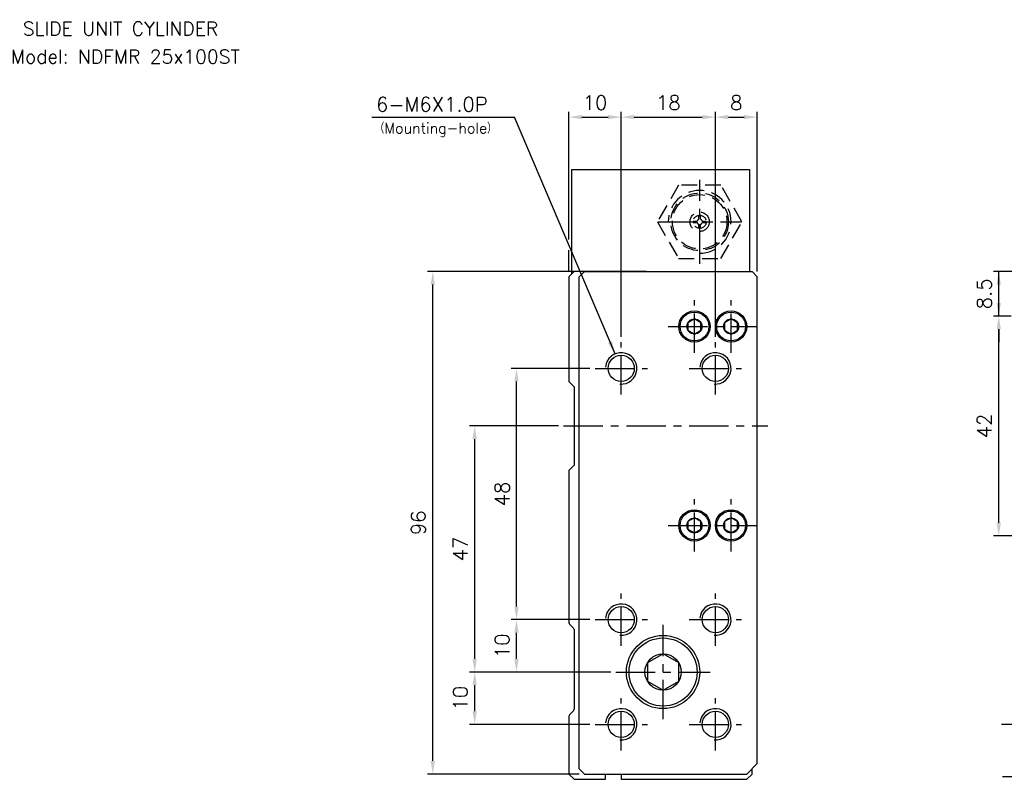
# Model space of a CAD drawing. Extents: x 14 to 578, y 7 to 422.
# Tile 1 of 2: x 14 to 202, y 277 to 422. Entities that reach past the tile are written whole.
import ezdxf
from ezdxf.enums import TextEntityAlignment as Align

# ---------------------------------------------------------------- set-up
doc = ezdxf.new("R2010")
doc.units = 0
doc.header["$LTSCALE"] = 6
doc.header["$MEASUREMENT"] = 0
doc.linetypes.add('CENTER', pattern=[2, 1.25, -0.25, 0.25, -0.25])
doc.linetypes.add('HIDDENX2', pattern=[0.75, 0.5, -0.25])
for name, color, linetype in [('CENTER', 1, 'CENTER'), ('DIM', 3, 'CONTINUOUS'), ('HIDDEN', 3, 'HIDDENX2'), ('PLINE', 2, 'CONTINUOUS')]:
    doc.layers.add(name, color=color, linetype=linetype)
doc.styles.add('AEH', font='SIMPLEX', dxfattribs={"bigfont": 'AE'})

msp = doc.modelspace()

# ---------------------------------------------------------------- linework, layer by layer
at = {"layer": 'CENTER'}
for p, q in [((144.18, 375.76), (144.18, 391.76)), ((136.18, 383.76), (152.18, 383.76)), ((143.18, 358.76), (143.18, 368.76)), ((150.18, 358.76), (150.18, 368.76)), ((138.18, 363.76), (155.18, 363.76)), ((129.18, 350.76), (129.18, 360.76)), ((147.18, 350.76), (147.18, 360.76)), ((124.18, 355.76), (134.18, 355.76)), ((142.18, 355.76), (152.18, 355.76)), ((118.18, 344.76), (157.18, 344.76)), ((143.18, 320.76), (143.18, 330.76)), ((150.18, 320.76), (150.18, 330.76)), ((138.18, 325.76), (155.18, 325.76)), ((129.18, 302.76), (129.18, 312.76)), ((147.18, 302.76), (147.18, 312.76)), ((124.18, 307.76), (134.18, 307.76)), ((137.18, 288.76), (137.18, 306.76)), ((142.18, 307.76), (152.18, 307.76)), ((128.18, 297.76), (146.18, 297.76)), ((129.18, 282.76), (129.18, 292.76)), ((147.18, 282.76), (147.18, 292.76)), ((124.18, 287.76), (134.18, 287.76)), ((142.18, 287.76), (152.18, 287.76))]:
    msp.add_line(p, q, dxfattribs=at)
at = {"layer": 'DIM'}
for p, q in [((119.18, 380.35), (119.18, 404.76)), ((129.18, 361.76), (129.18, 404.76)), ((147.18, 361.76), (147.18, 404.76)), ((155.18, 374.26), (155.18, 404.76)), ((81.53, 403.76), (108.82, 403.76)), ((128.01, 358.53), (108.82, 403.76)), ((121.68, 403.76), (126.68, 403.76)), ((131.68, 403.76), (144.68, 403.76)), ((149.68, 403.76), (152.68, 403.76)), ((119.18, 374.26), (119.18, 378.35)), ((121.18, 374.26), (92.18, 374.26)), ((234.83, 374.26), (200.33, 374.26)), ((201.33, 365.76), (201.33, 374.26)), ((93.18, 280.76), (93.18, 371.76)), ((203.73, 365.76), (200.33, 365.76)), ((201.33, 326.26), (201.33, 363.26)), ((201.33, 363.26), (201.33, 360.76)), ((123.18, 355.76), (108.18, 355.76)), ((109.18, 310.26), (109.18, 353.26)), ((117.18, 344.76), (100.18, 344.76)), ((101.18, 300.26), (101.18, 342.26)), ((212.29, 323.76), (200.33, 323.76)), ((123.18, 307.76), (108.18, 307.76)), ((109.18, 300.26), (109.18, 305.26)), ((127.18, 297.76), (100.18, 297.76)), ((101.18, 290.26), (101.18, 295.26)), ((123.18, 287.76), (100.18, 287.76)), ((219.72, 287.76), (201.86, 287.76)), ((121.18, 278.26), (92.18, 278.26)), ((225.55, 277.76), (202.04, 277.76))]:
    msp.add_line(p, q, dxfattribs=at)
for points in [[(121.68, 404.18), (121.68, 403.35), (119.18, 403.76)], [(126.68, 404.18), (126.68, 403.35), (129.18, 403.76)], [(131.68, 404.18), (131.68, 403.35), (129.18, 403.76)], [(144.68, 404.18), (144.68, 403.35), (147.18, 403.76)], [(149.68, 404.18), (149.68, 403.35), (147.18, 403.76)], [(152.68, 404.18), (152.68, 403.35), (155.18, 403.76)], [(92.76, 371.76), (93.59, 371.76), (93.18, 374.26)], [(200.91, 371.76), (201.74, 371.76), (201.33, 374.26)], [(200.91, 368.26), (201.74, 368.26), (201.33, 365.76)], [(200.91, 363.26), (201.74, 363.26), (201.33, 365.76)], [(127.41, 360.99), (126.65, 360.66), (128.01, 358.53)], [(108.76, 353.26), (109.59, 353.26), (109.18, 355.76)], [(100.76, 342.26), (101.59, 342.26), (101.18, 344.76)], [(200.91, 326.26), (201.74, 326.26), (201.33, 323.76)], [(108.76, 310.26), (109.59, 310.26), (109.18, 307.76)], [(108.76, 305.26), (109.59, 305.26), (109.18, 307.76)], [(100.76, 300.26), (101.59, 300.26), (101.18, 297.76)], [(108.76, 300.26), (109.59, 300.26), (109.18, 297.76)], [(100.76, 295.26), (101.59, 295.26), (101.18, 297.76)], [(100.76, 290.26), (101.59, 290.26), (101.18, 287.76)], [(92.76, 280.76), (93.59, 280.76), (93.18, 278.26)]]:
    msp.add_solid(points, dxfattribs=at)
at = {"layer": 'HIDDEN'}
for p, q in [((142.94, 383.91), (143.7, 383.91)), ((144.03, 384.24), (144.03, 385)), ((144.33, 384.24), (144.33, 385)), ((144.65, 383.91), (145.42, 383.91)), ((142.94, 383.61), (143.7, 383.61)), ((144.03, 382.52), (144.03, 383.29)), ((144.33, 382.52), (144.33, 383.29)), ((144.65, 383.61), (145.42, 383.61))]:
    msp.add_line(p, q, dxfattribs=at)
msp.add_lwpolyline([(140.14, 390.76), (136.09, 383.76), (140.14, 376.76), (148.22, 376.76), (152.26, 383.76), (148.22, 390.76)], close=True, dxfattribs=at)
for radius in [5.5, 5.2, 1.85, 1.25]:
    msp.add_circle((144.18, 383.76), radius, dxfattribs=at)
at = {"layer": 'HIDDEN', "color": 3}
msp.add_arc((144.18, 383.76), 6, 270, 180, dxfattribs=at)
at = {"layer": 'HIDDEN'}
for start, end in [(107.6204, 162.3796), (17.6204, 72.3796), (197.6204, 252.3796), (287.6204, 342.3796)]:
    msp.add_arc((144.18, 383.76), 0.496, start, end, dxfattribs=at)
at = {"layer": 'PLINE'}
for p, q in [((119.68, 393.76), (153.68, 393.76)), ((119.68, 393.76), (119.68, 373.76)), ((153.68, 393.76), (153.68, 374.26)), ((120.18, 374.26), (119.18, 373.26)), ((119.18, 373.26), (119.18, 353.26)), ((133.98, 374.26), (120.18, 374.26)), ((122.18, 374.26), (121.18, 373.26)), ((121.18, 279.26), (121.18, 373.26)), ((122.18, 374.26), (154.18, 374.26)), ((154.18, 374.26), (155.18, 373.26)), ((155.18, 280.26), (155.18, 373.26)), ((119.18, 353.26), (120.18, 352.26)), ((120.18, 352.26), (120.18, 337.26)), ((120.18, 337.26), (119.18, 336.26)), ((119.18, 336.26), (119.18, 307.21)), ((119.29, 306.93), (120.06, 306.16)), ((120.18, 305.88), (120.18, 290.65)), ((120.06, 290.37), (119.29, 289.6)), ((119.18, 289.32), (119.18, 278.26)), ((121.18, 279.26), (122.18, 278.26)), ((155.18, 280.26), (153.18, 278.26)), ((154.18, 278.26), (154.18, 279.26)), ((120.18, 277.26), (119.18, 278.26)), ((120.18, 277.26), (126.18, 277.26)), ((122.18, 278.26), (153.18, 278.26)), ((126.18, 277.26), (126.18, 278.26)), ((129.18, 278.26), (129.18, 277.26)), ((129.18, 277.26), (153.18, 277.26)), ((153.18, 277.26), (154.18, 278.26))]:
    msp.add_line(p, q, dxfattribs=at)
for points in [[(144.43, 364.49), (143.18, 365.21), (141.93, 364.49), (141.93, 363.04), (143.18, 362.32), (144.43, 363.04)], [(151.43, 364.49), (150.18, 365.21), (148.93, 364.49), (148.93, 363.04), (150.18, 362.32), (151.43, 363.04)], [(144.43, 326.49), (143.18, 327.21), (141.93, 326.49), (141.93, 325.04), (143.18, 324.32), (144.43, 325.04)], [(151.43, 326.49), (150.18, 327.21), (148.93, 326.49), (148.93, 325.04), (150.18, 324.32), (151.43, 325.04)], [(140.18, 299.5), (137.18, 301.23), (134.18, 299.5), (134.18, 296.03), (137.18, 294.3), (140.18, 296.03)]]:
    msp.add_lwpolyline(points, close=True, dxfattribs=at)
for centre, radius in [((143.18, 363.76), 3), ((150.18, 363.76), 3), ((129.18, 355.76), 2.5), ((147.18, 355.76), 2.5), ((143.18, 325.76), 3), ((150.18, 325.76), 3), ((129.18, 307.76), 2.5), ((147.18, 307.76), 2.5), ((137.18, 297.76), 7), ((129.18, 287.76), 2.5), ((147.18, 287.76), 2.5)]:
    msp.add_circle(centre, radius, dxfattribs=at)
at = {"layer": 'PLINE', "color": 3}
for centre, radius in [((143.18, 363.76), 2.75), ((143.18, 363.76), 1.44), ((150.18, 363.76), 2.75), ((150.18, 363.76), 1.44), ((143.18, 325.76), 2.75), ((150.18, 325.76), 2.75), ((143.18, 325.76), 1.44), ((150.18, 325.76), 1.44), ((137.18, 297.76), 6.5), ((137.18, 297.76), 3.46)]:
    msp.add_circle(centre, radius, dxfattribs=at)
for centre in [(129.18, 355.76), (147.18, 355.76), (129.18, 307.76), (147.18, 307.76), (129.18, 287.76), (147.18, 287.76)]:
    msp.add_arc(centre, 3, 265, 175, dxfattribs=at)
at = {"layer": 'PLINE'}
for centre, start, end in [((119.58, 307.21), 180, 225), ((119.78, 305.88), 360, 45), ((119.78, 290.65), 315, 0), ((119.58, 289.32), 135, 180)]:
    msp.add_arc(centre, 0.4, start, end, dxfattribs=at)

# ---------------------------------------------------------------- texts
at = {"layer": 'DIM', "color": 7, "style": 'AEH'}
msp.add_text('SLIDE UNIT CYLINDER', height=2.625, dxfattribs=at).set_placement((33.5, 420.67), align=Align.MIDDLE)
at = {"layer": 'DIM', "style": 'AEH'}
msp.add_text('Model: NDFMR 25x100ST', height=2.625, dxfattribs=at).set_placement((34.43, 415.32), align=Align.MIDDLE)
for s, height, p in [('6-M6X1.0P', 2.75, (82.35, 404.81)), ('（Mounting-hole）', 2, (82.02, 400.65))]:
    msp.add_text(s, height=height, dxfattribs=at).set_placement(p)
for s, p in [('10', (124.18, 406.51)), ('18', (138.18, 406.51)), ('8', (151.18, 406.51))]:
    msp.add_text(s, height=2.75, dxfattribs=at).set_placement(p, align=Align.MIDDLE_CENTER)
for s, p in [('8.5', (198.58, 370.01)), ('42', (198.58, 344.76)), ('48', (106.43, 331.76)), ('96', (90.43, 326.26)), ('47', (98.43, 321.26)), ('10', (106.43, 302.76)), ('10', (98.43, 292.76))]:
    msp.add_text(s, height=2.75, rotation=90, dxfattribs=at).set_placement(p, align=Align.MIDDLE_CENTER)

doc.saveas('drawing.dxf')
